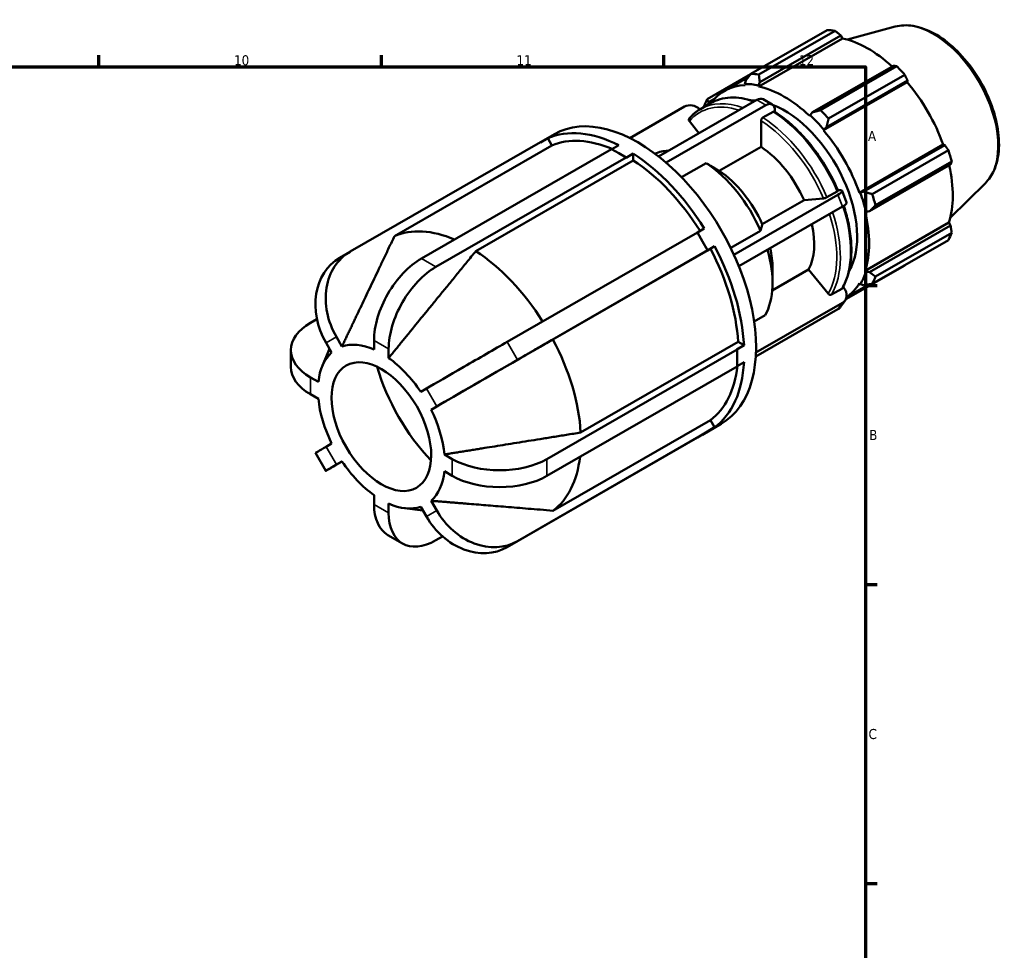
# Model space of a CAD drawing. Header units: millimetres. Extents: x -18 to 931, y 0 to 594.
# Tile 5 of 5: x 611 to 855, y 355 to 586. Entities that reach past the tile are written whole.
import ezdxf

# ---------------------------------------------------------------- set-up
doc = ezdxf.new("R2010")
doc.units = ezdxf.units.MM
for name, color, linetype, lineweight in [('Border (ISO)', 7, 'Continuous', 70), ('Visible (ISO)', 7, 'Continuous', 50), ('Visible Narrow (ISO)', 7, 'Continuous', 35)]:
    doc.layers.add(name, color=color, linetype=linetype, lineweight=lineweight)
doc.styles.add('Note Text (ISO)', font='tahoma.ttf')

# ---------------------------------------------------------------- blocks, each defined once
blk = doc.blocks.new('Borders Default Border')
at = {"layer": 'Border (ISO)'}
for p, q in [((630.75, 574), (630.75, 576.9)), ((700.83, 574), (700.83, 576.9)), ((770.92, 574), (770.92, 576.9)), ((821, 519.75), (823.9, 519.75)), ((821, 445.5), (823.9, 445.5)), ((821, 371.25), (823.9, 371.25))]:
    blk.add_line(p, q, dxfattribs=at)
at = {"layer": 'Border (ISO)', "flags": 128}
blk.add_lwpolyline([(20, 20), (20, 574), (821, 574), (821, 20), (20, 20)], dxfattribs=at)
at = {"layer": 'Border (ISO)', "color": 232, "true_color": 0xca0064, "char_height": 2.5, "attachment_point": 7, "style": 'Note Text (ISO)'}
for s, insert in [('10', (664.29, 574.35)), ('11', (734.37, 574.4)), ('12', (804.46, 574.4)), ('A', (821.59, 555.62)), ('B', (821.89, 481.37)), ('C', (821.73, 407.08))]:
    blk.add_mtext(s, dxfattribs=dict(at, insert=insert))

msp = doc.modelspace()

# ---------------------------------------------------------------- linework, layer by layer
at = {"layer": 'Visible (ISO)'}
for p, q in [((828.35, 583.9823), (816.5012, 580.7688)), ((792.5393, 572.2685), (811.4405, 583.153)), ((813.4158, 582.9615), (794.5146, 572.077)), ((794.7393, 570.2417), (814.8397, 581.8168)), ((814.8397, 581.8168), (815.2644, 581.0777)), ((794.4909, 569.1151), (815.2644, 581.0777)), ((827.9037, 574.2937), (807.8034, 562.7187)), ((792.4716, 572.1812), (781.7039, 565.9805)), ((809.8382, 563.2527), (828.7394, 574.1372)), ((830.7148, 572.0536), (811.8136, 561.1692)), ((785.9676, 568.0565), (791.9443, 571.4982)), ((791.2411, 570.5809), (790.9975, 569.7359)), ((790.9975, 569.7359), (791.102, 569.4436)), ((794.4228, 569.4038), (794.7393, 570.2417)), ((794.4909, 569.1151), (794.4228, 569.4038)), ((810.5356, 558.2526), (831.3091, 570.2152)), ((811.3016, 559.0288), (831.4019, 570.6039)), ((831.4019, 570.6039), (831.3091, 570.2152)), ((769.6277, 551.7697), (793.9775, 565.7919)), ((796.2403, 564.4888), (771.4931, 550.2379)), ((780.0049, 563.515), (782.547, 564.9789)), ((781.9631, 564.6427), (782.0034, 565.2201)), ((782.0034, 565.2201), (783.5408, 566.1054)), ((795.5744, 565.9488), (797.8372, 564.6458)), ((776.0787, 564.1512), (762.4936, 556.3281)), ((798.0505, 562.8787), (795.5084, 561.4149)), ((798.503, 562.8244), (798.503, 563.1757)), ((807.2147, 562.0374), (807.1467, 561.8271)), ((807.8034, 562.7187), (807.2147, 562.0374)), ((777.2736, 560.5107), (779.6581, 557.5459)), ((795.0559, 560.6302), (795.0559, 554.1644)), ((740.3107, 555.3119), (743.7637, 557.3003)), ((810.5356, 558.2526), (810.6401, 558.4245)), ((810.6401, 558.4245), (811.3016, 559.0288)), ((740.3083, 555.3161), (693.1019, 528.1317)), ((740.3478, 555.2477), (740.3083, 555.3161)), ((742.1085, 556.2616), (740.3478, 555.2477)), ((742.1085, 556.2616), (743.1481, 554.461)), ((819.4846, 542.7525), (840.2581, 554.7151)), ((840.2581, 554.7151), (840.6396, 554.6038)), ((743.1481, 554.461), (704.0804, 531.9634)), ((710.7617, 526.4195), (757.9681, 553.6039)), ((759.7783, 552.5615), (757.9681, 553.6039)), ((758.0242, 553.5716), (759.7288, 554.5532)), ((761.5885, 551.5191), (759.7783, 552.5615)), ((763.3492, 552.4684), (761.5885, 551.4545)), ((763.3492, 552.4684), (763.3492, 550.7686)), ((795.0559, 554.1644), (784.6967, 548.199)), ((840.6396, 554.6038), (820.5393, 543.0287)), ((822.649, 542.4017), (841.5502, 553.2862)), ((761.5885, 551.5191), (714.382, 524.3347)), ((763.3492, 550.7686), (724.2815, 528.271)), ((761.5885, 551.4545), (761.5885, 551.5191)), ((781.4221, 550.109), (775.3333, 546.6027)), ((842.3684, 550.5311), (823.4672, 539.6467)), ((821.9883, 538.1497), (842.0886, 549.7247)), ((850.7175, 545.1405), (841.9908, 536.5054)), ((811.4204, 541.6301), (813.9625, 543.0939)), ((814.4423, 543.357), (814.1496, 543.3302)), ((815.163, 543.2111), (816.2944, 540.2939)), ((819.6853, 542.7577), (819.4846, 542.7525)), ((820.5393, 543.0287), (819.6853, 542.7577)), ((788.3244, 527.3679), (814.1391, 542.2336)), ((795.3731, 534.9241), (805.7322, 540.8896)), ((805.7322, 540.8896), (810.5754, 541.3335)), ((815.2705, 539.3165), (789.5543, 524.5075)), ((820.8883, 538.0259), (821.1041, 537.9803)), ((821.1041, 537.9803), (821.9883, 538.1497)), ((820.8883, 523.3934), (841.6618, 535.3561)), ((841.6618, 535.3561), (842.0886, 534.6202)), ((732.0419, 505.7077), (779.2483, 532.8921)), ((780.5283, 530.675), (779.2483, 532.8921)), ((779.2484, 532.8919), (780.9695, 533.883)), ((787.5364, 529.0346), (794.9416, 533.299)), ((842.0886, 534.6202), (821.9883, 523.0452)), ((823.4672, 521.9298), (842.3684, 532.8142)), ((781.8083, 528.458), (780.5283, 530.675)), ((841.5502, 531.0015), (822.649, 520.1171)), ((693.0698, 528.1132), (690.5098, 526.6276)), ((781.8083, 528.458), (734.6019, 501.2736)), ((782.4899, 528.8457), (743.4222, 506.3481)), ((783.5295, 529.449), (781.7688, 528.4351)), ((781.7688, 528.4351), (781.8083, 528.458)), ((783.5295, 529.449), (782.4899, 528.8457)), ((797.8262, 518.5146), (806.8636, 523.7189)), ((797.8977, 524.0779), (797.8977, 520.3065)), ((806.8636, 523.7189), (811.7067, 517.697)), ((816.0914, 516.2925), (830.7148, 524.7135)), ((821.1041, 523.1905), (820.8883, 523.3934)), ((821.9883, 523.0452), (821.1041, 523.1905)), ((812.5518, 517.4696), (815.0939, 518.9334)), ((815.5736, 519.1602), (815.4065, 519.3681)), ((816.265, 516.8201), (821.7869, 519.9999)), ((819.4846, 520.2836), (819.6853, 520.0472)), ((819.6853, 520.0472), (820.5393, 519.835)), ((815.9313, 516.0205), (814.7999, 514.4063)), ((814.1391, 513.8065), (793.7437, 502.0615)), ((793.7934, 503.0528), (815.2705, 515.4206)), ((684.8519, 511.3762), (683.2269, 510.4405)), ((793.3476, 510.7632), (796.073, 512.3327)), ((689.6639, 506.9963), (691.0585, 504.5807)), ((699.0237, 503.8085), (699.0237, 506.0888)), ((678.3649, 503.681), (678.3649, 499.4952)), ((686.2093, 499.8372), (687.9872, 503.9808)), ((688.4985, 503.0951), (687.1039, 505.5107)), ((702.6441, 504.004), (702.6441, 501.7236)), ((741.9168, 476.6432), (789.1232, 503.8276)), ((750.2902, 483.2228), (789.3578, 505.7203)), ((789.0673, 503.8598), (790.828, 504.8737)), ((789.1232, 503.8276), (789.0673, 503.8598)), ((789.1232, 501.7347), (789.1232, 503.8276)), ((789.3578, 505.7203), (790.828, 504.8737)), ((789.1232, 499.6418), (789.1232, 501.7347)), ((789.1232, 499.6418), (741.9168, 472.4574)), ((790.828, 500.6879), (789.1232, 499.7061)), ((683.2269, 496.9216), (685.1992, 495.7858)), ((710.6092, 493.3222), (712.0039, 494.1315)), ((685.1992, 491.5999), (683.2269, 492.7357)), ((714.5639, 489.6975), (713.1692, 488.8882)), ((743.4222, 463.8215), (782.4899, 486.3191)), ((782.4899, 486.3191), (783.5295, 484.5185)), ((780.5082, 482.6817), (785.1833, 485.3739)), ((781.7688, 483.5046), (783.5295, 484.5185)), ((779.2483, 481.9505), (732.0419, 454.7661)), ((734.6019, 456.2517), (781.8083, 483.4361)), ((779.2483, 481.9505), (780.5283, 482.6933)), ((780.5283, 482.6933), (781.8083, 483.4361)), ((781.8083, 483.4361), (781.7688, 483.5046)), ((687.1039, 479.6815), (688.4985, 480.4908)), ((684.4658, 478.1409), (687.0258, 473.7068)), ((716.4685, 477.779), (718.4408, 476.6432)), ((691.0585, 476.0568), (689.6639, 475.2474)), ((718.4408, 472.4574), (716.4685, 473.5932)), ((699.0237, 465.375), (699.0237, 467.6553)), ((702.6441, 465.5705), (702.6441, 463.2901)), ((706.5947, 464.4375), (711.135, 463.8875)), ((712.0039, 462.3827), (710.6092, 464.7982)), ((713.1692, 466.2839), (714.5639, 463.8683)), ((702.4777, 457.7491), (706.0981, 455.6643)), ((714.382, 456.4783), (716.0348, 457.43))]:
    msp.add_line(p, q, dxfattribs=at)
for centre, major_axis, ratio, start_param, end_param in [((821.0776, 553.9332), (-15.969, 27.7307), 0.57809312, 5.84515614, 5.93968373), ((821.5923, 554.2296), (14.8512, -25.7895), 0.57809312, 2.06964335, 2.66356082), ((802.1764, 543.0488), (-15.969, 27.7307), 0.57809312, 5.84515614, 5.93968373), ((821.0776, 553.9332), (15.969, -27.7307), 0.57809312, 1.91816532, 2.01269291), ((800.8188, 542.2669), (-14.8512, 25.7895), 0.57809312, 5.9796864, 6.53804895), ((800.8188, 542.2669), (-15.0109, 26.0668), 0.57809312, 5.80515347, 5.9796864), ((821.5923, 554.2296), (14.8512, -25.7895), 0.57809312, 1.26729742, 1.87816265), ((800.8188, 542.2669), (-14.8512, 25.7895), 0.57809312, 5.19428823, 5.80515347), ((778.0382, 561.7147), (-2.6204, 1.8367), 0.78775742, 4.54797564, 5.930605), ((802.1764, 543.0488), (-15.969, 27.7307), 0.57809312, 0.34736899, 0.44189659), ((800.8188, 542.2669), (-12.7752, 22.1845), 0.57809312, 5.90598546, 5.96991499), ((793.9775, 563.1757), (1.5969, 2.7731), 0.57809312, 0, 0.78346445), ((796.2403, 561.8727), (1.5969, 2.7731), 0.57809312, 5.49585344, 7.06664976), ((800.8188, 542.2669), (12.7752, -22.1845), 0.57809312, 0.31327032, 2.51940959), ((800.8188, 542.2669), (15.0109, -26.0668), 0.57809312, 1.87816265, 2.05269558), ((802.1764, 543.0488), (-15.969, 27.7307), 0.57809312, 5.05975798, 5.15428557), ((764.4735, 521.3371), (-20.7098, 35.9632), 0.57809312, 3.14159265, 6.28318531), ((761.539, 519.6472), (-20.7098, 35.9632), 0.57809312, 5.56144679, 6.22339308), ((800.8188, 542.2669), (-14.8512, 25.7895), 0.57809312, 4.40889007, 5.01975531), ((761.539, 519.6472), (-19.6743, 34.1651), 0.57809312, 5.62346971, 6.22013988), ((761.539, 519.6472), (20.7098, -35.9632), 0.57809312, 1.63445597, 2.29640226), ((780.2908, 530.4456), (-12.4259, 21.5779), 0.57809312, 5.98487942, 6.2161325), ((793.9245, 538.2968), (10.1149, -17.5648), 0.57809312, 1.38995119, 2.27910765), ((821.0776, 553.9332), (15.969, -27.7307), 0.57809312, 1.13276716, 1.22729475), ((761.539, 519.6472), (19.6743, -34.1651), 0.57809312, 1.63781138, 2.29314906), ((780.2908, 530.4456), (12.4259, -21.5779), 0.57809312, 1.37523198, 2.29382687), ((783.5654, 532.3314), (10.1149, -17.5648), 0.57809312, 1.38995119, 2.27910765), ((821.5923, 554.2296), (14.8512, -25.7895), 0.57809312, 0.48189925, 1.07597742), ((812.1795, 542.054), (2.9835, 1.1571), 0.2096643, 5.34497731, 6.91577364), ((800.8188, 542.2669), (15.0109, -26.0668), 0.57809312, 1.09276449, 1.26729742), ((813.3109, 539.1369), (2.9835, 1.1571), 0.2096643, 5.34497731, 6.28318531), ((802.1764, 543.0488), (-15.969, 27.7307), 0.57809312, 4.27435981, 4.3688874), ((800.8188, 542.2669), (-14.8512, 25.7895), 0.57809312, 3.62349191, 4.23435714), ((722.4713, 497.1497), (-19.6743, 34.1651), 0.57809312, 5.62579048, 6.22013988), ((793.9245, 538.2968), (10.1149, -17.5648), 0.57809312, 0.34275364, 1.06791379), ((821.0776, 553.9332), (15.969, -27.7307), 0.57809312, 0.34736899, 0.44189659), ((701.4019, 513.7557), (-8.332, 14.3575), 0.81596928, 6.28045591, 7.85125224), ((722.4713, 497.1497), (19.6743, -34.1651), 0.57809312, 1.63781526, 2.29314906), ((761.539, 519.6472), (19.6743, -34.1651), 0.57809312, 0.85231101, 1.5077509), ((761.539, 519.6472), (20.7098, -35.9632), 0.57809312, 0.84905781, 1.5110041), ((780.2908, 530.4456), (12.4259, -21.5779), 0.57809312, 0.32803443, 1.16764672), ((783.5654, 532.3314), (10.1149, -17.5648), 0.57809312, 0.78733187, 1.06791379), ((698.8419, 512.2701), (-8.332, 14.3575), 0.81596928, 0, 1.56806693), ((710.7617, 512.8483), (8.2839, 14.3853), 0.57809312, 0.78346445, 2.35426078), ((714.382, 510.7634), (-8.2839, -14.3853), 0.57809312, 3.92505711, 5.49585344), ((800.8188, 542.2669), (15.0109, -26.0668), 0.57809312, 0.30736633, 0.48189925), ((802.1764, 543.0488), (15.969, -27.7307), 0.57809312, 0.34736899, 0.44189659), ((813.3109, 517.8571), (2.6204, -1.8367), 0.78775742, 5.930605, 7.50140132), ((800.8188, 542.2669), (14.8512, -25.7895), 0.57809312, 0.04115849, 0.30736633), ((812.1795, 516.243), (2.6204, -1.8367), 0.78775742, 5.930605, 6.28318531), ((694.9649, 503.681), (-16.6, 0), 0.5758617, 5.49778714, 7.06858347), ((722.4713, 497.1497), (19.6743, -34.1651), 0.57809312, 0.85231101, 1.5077509), ((700.8339, 484.6895), (-11.1077, 19.2888), 0.57809312, 5.61498849, 6.16985138), ((723.7419, 500.891), (14.376, 8.3), 0.00157785, 0.95440569, 2.52520203), ((700.8339, 484.6895), (-11.1077, 19.2888), 0.57809312, 0.11720134, 0.67206424), ((700.8339, 484.6895), (11.1077, -19.2888), 0.57809312, 1.68799767, 2.24286057), ((726.3019, 496.4569), (-14.376, -8.3), 0.00157785, 4.09599827, 5.66679458), ((694.9649, 499.4952), (-16.6, 0), 0.5758617, 0, 0.78539816), ((722.4713, 497.1497), (-17.2997, 30.0415), 0.57809312, 1.17321751, 1.96837514), ((761.539, 519.6472), (19.6743, -34.1651), 0.57809312, 0.06691284, 0.6641013), ((761.539, 519.6472), (20.7098, -35.9632), 0.57809312, 0.06365964, 0.72560594), ((700.8339, 484.6895), (-11.1077, 19.2888), 0.57809312, 0.9025995, 1.4574624), ((700.8339, 484.6895), (11.1077, -19.2888), 0.57809312, 0.9025995, 1.4574624), ((698.8419, 486.4409), (-14.376, -8.3), 0.00157785, 5.66679463, 6.28318531), ((730.1788, 483.4027), (16.6, 0), 0.5758617, 3.92699082, 5.49778714), ((722.4713, 497.1497), (19.6743, -34.1651), 0.57809312, 0.06691284, 0.66180252), ((701.4019, 482.0069), (-14.376, -8.3), 0.00157785, 5.66679463, 7.05207344), ((700.8339, 484.6895), (-11.1077, 19.2888), 0.57809312, 1.68799767, 2.24286057), ((700.8339, 484.6895), (11.1077, -19.2888), 0.57809312, 0.11720134, 0.67206424), ((730.1788, 479.2168), (-16.6, 0), 0.5758617, 0.78539816, 2.35619449), ((710.7617, 472.1344), (-8.2839, -14.3853), 0.57809312, 5.49585344, 6.28318531), ((700.8339, 484.6895), (11.1077, -19.2888), 0.57809312, 5.61498849, 6.16985138), ((714.382, 470.0496), (-8.2839, -14.3853), 0.57809312, 5.49585344, 7.06664976), ((723.7419, 469.1421), (8.332, -14.3575), 0.81596928, 4.70965958, 6.28045591), ((726.3019, 470.6277), (8.332, -14.3575), 0.81596928, 4.70965958, 6.28045591)]:
    msp.add_ellipse(centre, major_axis=major_axis, ratio=ratio, start_param=start_param, end_param=end_param, dxfattribs=at)
msp.add_ellipse((700.8339, 484.6895), major_axis=(8.7331, -15.1652), ratio=0.57809312, dxfattribs=at)
for points, knots in [([(828.35, 583.9823), (829.7546, 584.3632), (831.2723, 584.4114), (834.5211, 583.8843), (836.2624, 583.2485), (839.7648, 581.3343), (841.5249, 580.0284), (844.8409, 576.9065), (846.3964, 575.0914), (849.1546, 571.1423), (850.3584, 569.0107), (852.3043, 564.6312), (853.0461, 562.3842), (853.9883, 557.9778), (854.1865, 555.8195), (853.9848, 551.7991), (853.585, 549.9348), (852.3282, 547.0995), (851.6079, 546.0216), (850.7175, 545.1405)], [5.65088645, 5.65088645, 5.65088645, 5.65088645, 5.93962179, 5.93962179, 6.25783916, 6.25783916, 6.58946066, 6.58946066, 6.92041908, 6.92041908, 7.24974972, 7.24974972, 7.57916301, 7.57916301, 7.91029647, 7.91029647, 8.24162168, 8.24162168, 8.49014791, 8.49014791, 8.49014791, 8.49014791]), ([(782.547, 564.9789), (783.2777, 565.3997), (784.0616, 565.7282), (785.7125, 566.1926), (786.5794, 566.3286), (788.3736, 566.4084), (789.301, 566.3523), (791.1957, 566.0532), (792.1631, 565.8103), (793.2018, 565.4574), (793.2626, 565.4364), (793.3233, 565.4151)], [5.499720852, 5.499720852, 5.499720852, 5.499720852, 5.645229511, 5.645229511, 5.790738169, 5.790738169, 5.936246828, 5.936246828, 6.081755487, 6.081755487, 6.090784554, 6.090784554, 6.090784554, 6.090784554]), ([(777.2226, 561.1669), (777.3829, 561.3579), (777.5486, 561.5425), (777.8902, 561.898), (778.0661, 562.0689), (778.428, 562.3969), (778.614, 562.5539), (778.9954, 562.8536), (779.191, 562.9962), (779.5912, 563.2667), (779.7959, 563.3946), (780.0049, 563.515)], [5.291621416, 5.291621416, 5.291621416, 5.291621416, 5.333241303, 5.333241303, 5.37486119, 5.37486119, 5.416481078, 5.416481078, 5.458100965, 5.458100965, 5.499720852, 5.499720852, 5.499720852, 5.499720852]), ([(798.3782, 562.9047), (798.3756, 562.9064), (798.373, 562.9081), (798.3309, 562.9325), (798.2751, 562.9436), (798.172, 562.9336), (798.1063, 562.9109), (798.0505, 562.8787)], [-0.0489655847, -0.0489655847, -0.0489655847, -0.0489655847, -0.0473858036, -0.0473858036, -0.023683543, -0.023683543, 0, 0, 0, 0]), ([(798.3782, 562.9048), (799.6453, 562.0931), (800.902, 561.1502), (803.3543, 559.0351), (804.5498, 557.863), (806.8402, 555.3295), (807.935, 553.9683), (809.9872, 551.103), (810.9447, 549.5991), (812.6898, 546.4997), (813.4774, 544.9043), (814.1667, 543.2902)], [0.055970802, 0.055970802, 0.055970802, 0.055970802, 0.24299602, 0.24299602, 0.430021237, 0.430021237, 0.617046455, 0.617046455, 0.804071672, 0.804071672, 0.99109689, 0.99109689, 0.99109689, 0.99109689]), ([(777.223, 561.1666), (777.2107, 561.1523), (777.1997, 561.1375), (777.1573, 561.0698), (777.1339, 560.9976), (777.1234, 560.8669), (777.1344, 560.7854), (777.1812, 560.6494), (777.2252, 560.5709), (777.2736, 560.5107)], [0.0170008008, 0.0170008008, 0.0170008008, 0.0170008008, 0.023683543, 0.023683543, 0.0473858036, 0.0473858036, 0.0711112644, 0.0711112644, 0.0948568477, 0.0948568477, 0.0948568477, 0.0948568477]), ([(795.5084, 561.4149), (795.4526, 561.3827), (795.3869, 561.3298), (795.2837, 561.2209), (795.228, 561.1457), (795.149, 561.0088), (795.1117, 560.9228), (795.0689, 560.7786), (795.0559, 560.6949), (795.0559, 560.6302)], [0, 0, 0, 0, 0.023683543, 0.023683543, 0.0473858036, 0.0473858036, 0.0711112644, 0.0711112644, 0.0948568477, 0.0948568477, 0.0948568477, 0.0948568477]), ([(813.9625, 543.0939), (814.0183, 543.1261), (814.0727, 543.1629), (814.1388, 543.2189), (814.1622, 543.248), (814.1697, 543.2756), (814.1691, 543.2832), (814.166, 543.2899)], [0, 0, 0, 0, 0.023683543, 0.023683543, 0.0473858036, 0.0473858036, 0.0570752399, 0.0570752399, 0.0570752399, 0.0570752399]), ([(810.5754, 541.3335), (810.6238, 541.3379), (810.694, 541.3507), (810.8263, 541.3835), (810.9119, 541.4094), (811.0594, 541.4612), (811.1474, 541.4962), (811.2876, 541.5591), (811.3646, 541.5979), (811.4204, 541.6301)], [-0.0948568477, -0.0948568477, -0.0948568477, -0.0948568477, -0.0711112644, -0.0711112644, -0.0473858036, -0.0473858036, -0.023683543, -0.023683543, 0, 0, 0, 0]), ([(815.5891, 539.5108), (816.0262, 538.1705), (816.3908, 536.832), (817.0282, 533.9064), (817.2644, 532.3274), (817.5008, 529.2722), (817.5009, 527.796), (817.262, 524.9953), (817.0229, 523.6707), (816.3084, 521.2179), (815.8327, 520.0896), (815.2436, 519.0809)], [1.136257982, 1.136257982, 1.136257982, 1.136257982, 1.290367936, 1.290367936, 1.477452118, 1.477452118, 1.6645363, 1.6645363, 1.851620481, 1.851620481, 2.038704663, 2.038704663, 2.038704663, 2.038704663]), ([(815.0939, 518.9334), (815.1497, 518.9656), (815.204, 519.0175), (815.2393, 519.0737), (815.2414, 519.0773), (815.2435, 519.0809)], [0, 0, 0, 0, 0.023683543, 0.023683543, 0.0252499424, 0.0252499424, 0.0252499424, 0.0252499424]), ([(811.7067, 517.697), (811.7552, 517.6368), (811.8253, 517.5734), (811.9577, 517.4867), (812.0432, 517.448), (812.1907, 517.4084), (812.2787, 517.4003), (812.419, 517.4137), (812.496, 517.4374), (812.5518, 517.4696)], [-0.0948568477, -0.0948568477, -0.0948568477, -0.0948568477, -0.0711112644, -0.0711112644, -0.0473858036, -0.0473858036, -0.023683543, -0.023683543, 0, 0, 0, 0])]:
    msp.add_open_spline(points, degree=3, knots=knots, dxfattribs=at)
for points, weights in [([(814.8397, 581.8168), (814.1452, 582.3791), (813.4158, 582.9615)], [1.00252357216, 1.00166991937, 1]), ([(828.7394, 574.1372), (828.3159, 574.2187), (827.9037, 574.2937)], [1, 1.00166991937, 1.00252357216]), ([(792.5393, 572.2685), (791.8681, 571.4024), (791.2411, 570.5809)], [1.01580463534, 1.01124504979, 1.00588412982]), ([(794.7393, 570.2417), (794.6204, 571.1355), (794.5146, 572.077)], [1.00588412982, 1.01124504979, 1.01580463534]), ([(831.4019, 570.6039), (831.0682, 571.3156), (830.7148, 572.0536)], [1.00252357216, 1.00166991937, 1]), ([(782.0034, 565.2201), (781.8478, 565.5874), (781.7039, 565.9805)], [1.00588412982, 1.01124504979, 1.01580463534]), ([(780.8856, 564.1678), (780.8727, 564.0874), (780.8599, 564.0074)], [1.01580463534, 1.01547207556, 1.01513525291]), ([(809.8382, 563.2527), (808.7912, 562.9751), (807.8034, 562.7187)], [1.01580463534, 1.01124504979, 1.00588412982]), ([(811.3016, 559.0288), (811.5435, 560.0721), (811.8136, 561.1692)], [1.00588412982, 1.01124504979, 1.01580463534]), ([(841.5502, 553.2862), (841.0885, 553.9601), (840.6396, 554.6038)], [1, 1.00166991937, 1.00252357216]), ([(784.6967, 548.199), (783.2282, 549.0566), (781.4221, 550.109)], [1, 1.00532485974, 1]), ([(842.0886, 549.7247), (842.2285, 550.1214), (842.3684, 550.5311)], [1.00252357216, 1.00166991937, 1]), ([(822.649, 542.4017), (821.5637, 542.7165), (820.5393, 543.0287)], [1.01580463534, 1.01124504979, 1.00588412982]), ([(821.9883, 538.1497), (822.7038, 538.8778), (823.4672, 539.6467)], [1.00588412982, 1.01124504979, 1.01580463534]), ([(794.9416, 533.299), (795.1804, 534.1954), (795.3731, 534.9241)], [1, 1.00532485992, 1]), ([(842.3684, 532.8142), (842.2285, 533.7373), (842.0886, 534.6202)], [1, 1.00166991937, 1.00252357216]), ([(704.0804, 531.9634), (695.7348, 514.4487), (691.0585, 504.5807)], [1, 1.04146020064, 1]), ([(724.2815, 528.271), (710.4293, 511.2902), (702.6441, 501.7236)], [1, 1.04146020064, 1]), ([(823.4672, 521.9298), (822.7038, 522.4938), (821.9883, 523.0452)], [1.01580463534, 1.01124504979, 1.00588412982]), ([(830.7148, 524.7135), (830.7326, 524.748), (830.7504, 524.7824)], [1, 1.00008414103, 1.00016620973]), ([(820.5393, 519.835), (821.5637, 519.9681), (822.649, 520.1171)], [1.00588412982, 1.01124504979, 1.01580463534]), ([(743.4222, 506.3481), (724.0634, 495.1755), (713.1692, 488.8882)], [1, 1.04146020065, 1]), ([(716.4685, 477.779), (728.6504, 479.7303), (750.2902, 483.2228)], [1, 1.04146020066, 1]), ([(713.1692, 466.2839), (724.0634, 465.3823), (743.4222, 463.8215)], [1, 1.04146020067, 1])]:
    msp.add_rational_spline(points, weights, degree=2, dxfattribs=at)
at = {"layer": 'Visible Narrow (ISO)'}
for p, q in [((793.9775, 565.7919), (796.2403, 564.4888)), ((814.1391, 542.2336), (815.2705, 539.3165)), ((714.382, 524.3347), (710.7617, 526.4195)), ((815.2705, 515.4206), (814.1391, 513.8065)), ((689.6639, 506.9963), (687.1039, 505.5107)), ((702.6441, 504.004), (699.0237, 506.0888)), ((734.6019, 501.2736), (732.0419, 505.7077)), ((683.2269, 496.9216), (683.2269, 492.7357)), ((714.5639, 489.6975), (712.0039, 494.1315)), ((687.1039, 479.6815), (689.6639, 475.2474)), ((718.4408, 472.4574), (718.4408, 476.6432)), ((741.9168, 472.4574), (741.9168, 476.6432)), ((699.0237, 465.375), (702.6441, 463.2901)), ((712.0039, 462.3827), (714.5639, 463.8683)), ((732.0419, 454.7661), (734.6019, 456.2517))]:
    msp.add_line(p, q, dxfattribs=at)
for centre, major_axis, start_param, end_param in [((837.8236, 563.5766), (-11.3128, 19.6449), 3.29275825, 6.13201971), ((793.9245, 538.2968), (-14.0527, 24.403), 5.7192936, 6.49006961), ((794.377, 538.5574), (-14.3721, 24.9576), 5.68507239, 6.28318531), ((796.9191, 540.0213), (-14.3721, 24.9576), 5.68507239, 6.28318531), ((796.9191, 540.0213), (14.3721, -24.9576), 1.36651482, 2.30254403), ((793.9245, 538.2968), (14.0527, -24.403), 1.36777944, 2.3012794), ((794.377, 538.5574), (-14.3721, 24.9576), 4.50810747, 5.44413668), ((794.377, 538.5574), (14.3721, -24.9576), 0.31931727, 1.22473946), ((796.9191, 540.0213), (14.3721, -24.9576), 0.31931727, 1.22476769), ((793.9245, 538.2968), (14.0527, -24.403), 0.32058189, 1.21653254)]:
    msp.add_ellipse(centre, major_axis=major_axis, ratio=0.57809312, start_param=start_param, end_param=end_param, dxfattribs=at)

# ---------------------------------------------------------------- block references
msp.add_blockref('Borders Default Border', (0, 0))

doc.saveas('drawing.dxf')
